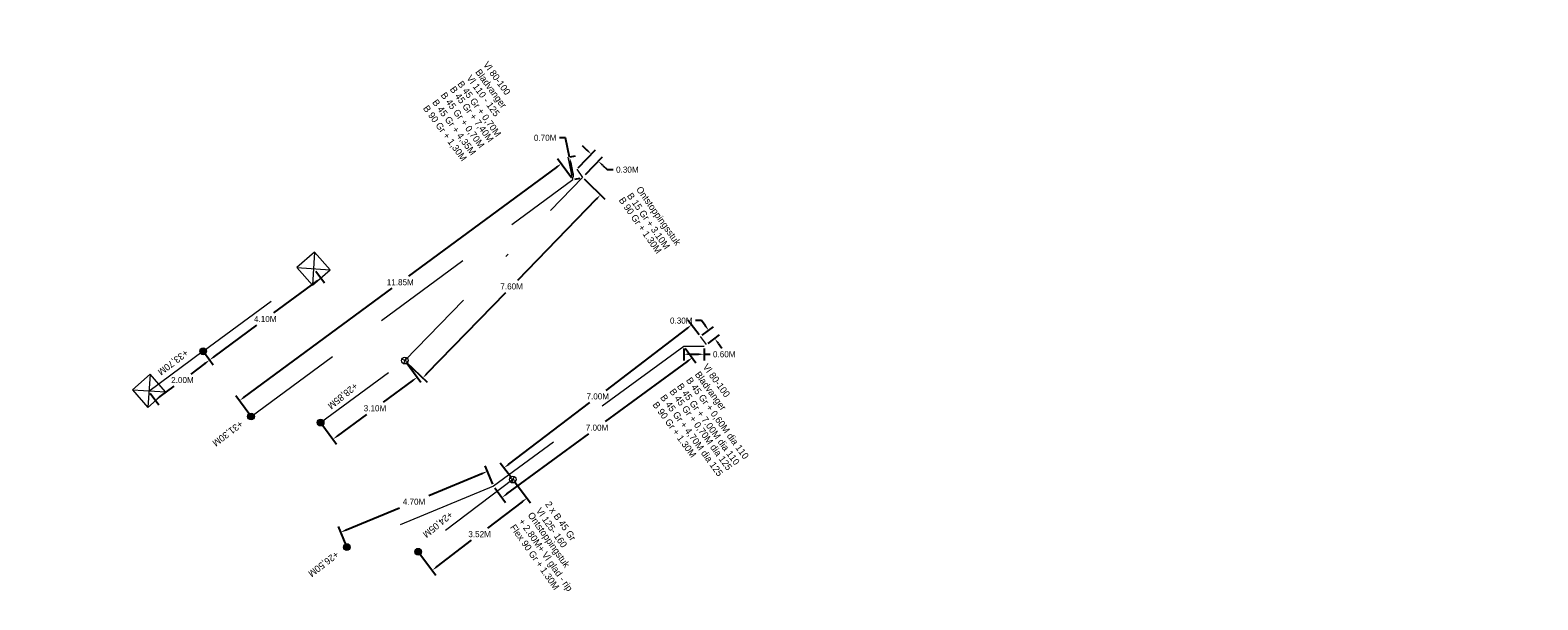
# Model space of a CAD drawing. Header units: inches. Extents: x 0 to 191500, y 0 to 342750.
# Tile 235 of 256: x 186681 to 186726, y 331834 to 331851. Entities that reach past the tile are written whole.
import ezdxf

# ---------------------------------------------------------------- set-up
doc = ezdxf.new("R2010")
doc.units = ezdxf.units.IN
doc.header["$MEASUREMENT"] = 0
for name, pattern in [('RI-HWA_HUISAANSLUITING', [4.8, 3, -1.8]), ('RI-HWA_KOLKAANSLUITING', [4.3, 2.5, -1.8]), ('RI-VWA_HUISAANSLUITING', [6.1, 2.5, -1.8, 0, -1.8])]:
    doc.linetypes.add(name, pattern=pattern)
doc.layers.get('0').update_dxf_attribs({"lineweight": 20})
doc.layers.get('DefPoints').update_dxf_attribs({"lineweight": 20})
for name, color, linetype, lineweight in [('ECW', 150, 'Continuous', 20), ('N-WE-RI-HWA-MAATVOERING-T25', 151, 'Continuous', 20), ('N-WE-RI-HWA_HUISAANSLUITING', 150, 'RI-HWA_HUISAANSLUITING', 20), ('N-WE-RI-HWA_KOLK-S', 150, 'Continuous', 20), ('N-WE-RI-HWA_KOLKAANSLUITING', 150, 'RI-HWA_KOLKAANSLUITING', 20), ('N-WE-RI-INLAAT', 7, 'Continuous', 20), ('N-WE-RI-VWA-MAATVOERING-T25', 30, 'Continuous', 20), ('N-WE-RI-VWA_HUISAANSLUITING', 20, 'RI-VWA_HUISAANSLUITING', 20), ('N-WE-RI-VWA_RIOOLPUT_ONTSTOPPINGSPUT-G', 30, 'Continuous', 20), ('Tekst algemeen', 7, 'Continuous', 20)]:
    doc.layers.add(name, color=color, linetype=linetype, lineweight=lineweight)
doc.dimstyles.get("Standard").update_dxf_attribs({"dimtxt": 0.18, "dimasz": 0.18, "dimexe": 0.18, "dimexo": 0.0625, "dimgap": 0.09, "dimtad": 0, "dimtih": 1, "dimtoh": 1, "dimdec": 4, "dimzin": 0, "dimdsep": 46, "dimtxsty": 'Standard', "dimcen": 0.09, "dimadec": 0, "dimazin": 0, "dimtfac": 1, "dimtdec": 4, "dimtofl": 0, "dimtmove": 0, "dimatfit": 3, "dimfxl": 1, "dimtolj": 1, "dimtzin": 0, "dimarcsym": 0})
picture_1 = doc.add_image_def('image1.ecw', size_in_pixel=(220000, 285000))

# ---------------------------------------------------------------- blocks, each defined once
blk = doc.blocks.new('*D2981')
at = {"layer": 'DefPoints', "color": 0, "transparency": 16777216}
for p in [(186701.135, 331841.682), (186701.378, 331841.863), (186701.313, 331841.441)]:
    blk.add_point(p, dxfattribs=at)
at = {"layer": 'N-WE-RI-VWA-MAATVOERING-T25', "color": 0, "lineweight": -2, "transparency": 16777216}
for p, q in [((186701.164, 331842.152), (186700.984, 331842.152)), ((186701.271, 331842.007), (186701.164, 331842.152)), ((186701.185, 331841.719), (186701.523, 331841.97)), ((186701.363, 331841.478), (186701.702, 331841.729)), ((186701.664, 331841.477), (186701.771, 331841.332))]:
    blk.add_line(p, q, dxfattribs=at)
at = {"layer": 'N-WE-RI-VWA-MAATVOERING-T25', "color": 0, "transparency": 16777216}
for points in [[(186701.296, 331842.025), (186701.247, 331841.99), (186701.378, 331841.863)], [(186701.688, 331841.495), (186701.64, 331841.459), (186701.557, 331841.622)]]:
    blk.add_solid(points, dxfattribs=at)
at = {"layer": 'N-WE-RI-VWA-MAATVOERING-T25', "color": 0, "transparency": 16777216, "insert": (186700.564, 331842.152), "char_height": 0.18, "attachment_point": 5}
blk.add_mtext('\\A1;0.30M', dxfattribs=at)
blk = doc.blocks.new('*D2982')
at = {"layer": 'DefPoints', "color": 0, "transparency": 16777216}
for p in [(186701.135, 331841.682), (186695.305, 331837.784), (186695.568, 331837.439)]:
    blk.add_point(p, dxfattribs=at)
at = {"layer": 'N-WE-RI-VWA-MAATVOERING-T25', "color": 0, "lineweight": -2, "transparency": 16777216}
for p, q in [((186701.097, 331841.732), (186700.762, 331842.17)), ((186700.728, 331841.918), (186698.324, 331840.085)), ((186695.448, 331837.893), (186697.852, 331839.725)), ((186695.53, 331837.488), (186695.195, 331837.927))]:
    blk.add_line(p, q, dxfattribs=at)
at = {"layer": 'N-WE-RI-VWA-MAATVOERING-T25', "color": 0, "transparency": 16777216}
for points in [[(186700.71, 331841.942), (186700.747, 331841.894), (186700.872, 331842.027)], [(186695.43, 331837.917), (186695.466, 331837.869), (186695.305, 331837.784)]]:
    blk.add_solid(points, dxfattribs=at)
at = {"layer": 'N-WE-RI-VWA-MAATVOERING-T25', "color": 0, "transparency": 16777216, "insert": (186698.088, 331839.905), "char_height": 0.18, "attachment_point": 5}
blk.add_mtext('\\A1;7.00M', dxfattribs=at)
blk = doc.blocks.new('*D2983')
at = {"layer": 'DefPoints', "color": 0, "transparency": 16777216}
for p in [(186695.568, 331837.439), (186692.762, 331835.3), (186693.18, 331834.752)]:
    blk.add_point(p, dxfattribs=at)
at = {"layer": 'N-WE-RI-VWA-MAATVOERING-T25', "color": 0, "lineweight": -2, "transparency": 16777216}
for p, q in [((186695.606, 331837.389), (186696.095, 331836.747)), ((186695.842, 331836.781), (186694.819, 331836.001)), ((186693.323, 331834.861), (186694.347, 331835.641)), ((186692.8, 331835.25), (186693.289, 331834.609))]:
    blk.add_line(p, q, dxfattribs=at)
at = {"layer": 'N-WE-RI-VWA-MAATVOERING-T25', "color": 0, "transparency": 16777216}
for points in [[(186695.824, 331836.805), (186695.86, 331836.758), (186695.985, 331836.891)], [(186693.305, 331834.885), (186693.341, 331834.837), (186693.18, 331834.752)]]:
    blk.add_solid(points, dxfattribs=at)
at = {"layer": 'N-WE-RI-VWA-MAATVOERING-T25', "color": 0, "transparency": 16777216, "insert": (186694.583, 331835.821), "char_height": 0.18, "attachment_point": 5}
blk.add_mtext('\\A1;3.52M', dxfattribs=at)
blk = doc.blocks.new('*D2984')
at = {"layer": 'DefPoints', "color": 0, "transparency": 16777216}
for p in [(186694.815, 331837.683), (186694.997, 331837.245), (186690.646, 331835.439)]:
    blk.add_point(p, dxfattribs=at)
at = {"layer": 'N-WE-RI-HWA-MAATVOERING-T25', "color": 0, "lineweight": -2, "transparency": 16777216}
for p, q in [((186694.648, 331837.614), (186693.073, 331836.961)), ((186694.973, 331837.302), (186694.746, 331837.85)), ((186690.63, 331835.947), (186692.205, 331836.601)), ((186690.622, 331835.497), (186690.394, 331836.044))]:
    blk.add_line(p, q, dxfattribs=at)
at = {"layer": 'N-WE-RI-HWA-MAATVOERING-T25', "color": 0, "transparency": 16777216}
for points in [[(186694.637, 331837.642), (186694.66, 331837.587), (186694.815, 331837.683)], [(186690.618, 331835.975), (186690.641, 331835.919), (186690.463, 331835.878)]]:
    blk.add_solid(points, dxfattribs=at)
at = {"layer": 'N-WE-RI-HWA-MAATVOERING-T25', "color": 0, "transparency": 16777216, "insert": (186692.639, 331836.781), "char_height": 0.18, "attachment_point": 5}
blk.add_mtext('\\A1;4.70M', dxfattribs=at)
blk = doc.blocks.new('*D2985')
at = {"layer": 'DefPoints', "color": 0, "transparency": 16777216}
for p in [(186700.639, 331841.387), (186700.887, 331841.05), (186694.997, 331837.245)]:
    blk.add_point(p, dxfattribs=at)
at = {"layer": 'N-WE-RI-HWA-MAATVOERING-T25', "color": 0, "lineweight": -2, "transparency": 16777216}
for p, q in [((186700.676, 331841.337), (186700.993, 331840.905)), ((186700.742, 331840.943), (186698.311, 331839.159)), ((186695.389, 331837.014), (186697.82, 331838.799)), ((186695.034, 331837.194), (186695.351, 331836.762))]:
    blk.add_line(p, q, dxfattribs=at)
at = {"layer": 'N-WE-RI-HWA-MAATVOERING-T25', "color": 0, "transparency": 16777216}
for points in [[(186700.724, 331840.968), (186700.76, 331840.919), (186700.887, 331841.05)], [(186695.372, 331837.038), (186695.407, 331836.99), (186695.244, 331836.907)]]:
    blk.add_solid(points, dxfattribs=at)
at = {"layer": 'N-WE-RI-HWA-MAATVOERING-T25', "color": 0, "transparency": 16777216, "insert": (186698.066, 331838.979), "char_height": 0.18, "attachment_point": 5}
blk.add_mtext('\\A1;7.00M', dxfattribs=at)
blk = doc.blocks.new('*D2986')
at = {"layer": 'DefPoints', "color": 0, "transparency": 16777216}
for p in [(186700.639, 331841.387), (186701.239, 331841.387), (186701.239, 331841.155)]:
    blk.add_point(p, dxfattribs=at)
at = {"layer": 'N-WE-RI-HWA-MAATVOERING-T25', "color": 0, "lineweight": -2, "transparency": 16777216}
for p, q in [((186700.639, 331841.325), (186700.639, 331840.975)), ((186700.819, 331841.155), (186701.059, 331841.155)), ((186701.239, 331841.325), (186701.239, 331840.975)), ((186701.239, 331841.155), (186701.419, 331841.155))]:
    blk.add_line(p, q, dxfattribs=at)
at = {"layer": 'N-WE-RI-HWA-MAATVOERING-T25', "color": 0, "transparency": 16777216}
for points in [[(186700.819, 331841.185), (186700.819, 331841.125), (186700.639, 331841.155)], [(186701.059, 331841.185), (186701.059, 331841.125), (186701.239, 331841.155)]]:
    blk.add_solid(points, dxfattribs=at)
at = {"layer": 'N-WE-RI-HWA-MAATVOERING-T25', "color": 0, "transparency": 16777216, "insert": (186701.839, 331841.155), "char_height": 0.18, "attachment_point": 5}
blk.add_mtext('\\A1;0.60M', dxfattribs=at)
blk = doc.blocks.new('*D2987')
at = {"layer": 'DefPoints', "color": 0, "transparency": 16777216}
for p in [(186692.365, 331840.968), (186692.73, 331840.472), (186689.869, 331839.13)]:
    blk.add_point(p, dxfattribs=at)
at = {"layer": 'N-WE-RI-VWA-MAATVOERING-T25', "color": 0, "lineweight": -2, "transparency": 16777216}
for p, q in [((186692.402, 331840.917), (186692.836, 331840.328)), ((186692.585, 331840.366), (186691.726, 331839.734)), ((186690.378, 331838.741), (186691.237, 331839.374)), ((186689.906, 331839.079), (186690.34, 331838.49))]:
    blk.add_line(p, q, dxfattribs=at)
at = {"layer": 'N-WE-RI-VWA-MAATVOERING-T25', "color": 0, "transparency": 16777216}
for points in [[(186692.567, 331840.39), (186692.602, 331840.342), (186692.73, 331840.472)], [(186690.36, 331838.766), (186690.396, 331838.717), (186690.233, 331838.635)]]:
    blk.add_solid(points, dxfattribs=at)
at = {"layer": 'N-WE-RI-VWA-MAATVOERING-T25', "color": 0, "transparency": 16777216, "insert": (186691.481, 331839.554), "char_height": 0.18, "attachment_point": 5}
blk.add_mtext('\\A1;3.10M', dxfattribs=at)
blk = doc.blocks.new('*D2988')
at = {"layer": 'DefPoints', "color": 0, "transparency": 16777216}
for p in [(186697.637, 331846.397), (186698.169, 331845.881), (186692.365, 331840.968)]:
    blk.add_point(p, dxfattribs=at)
at = {"layer": 'N-WE-RI-VWA-MAATVOERING-T25', "color": 0, "lineweight": -2, "transparency": 16777216}
for p, q in [((186697.682, 331846.353), (186698.298, 331845.755)), ((186698.043, 331845.752), (186695.707, 331843.346)), ((186693.022, 331840.581), (186695.358, 331842.986)), ((186692.41, 331840.924), (186693.026, 331840.326))]:
    blk.add_line(p, q, dxfattribs=at)
at = {"layer": 'N-WE-RI-VWA-MAATVOERING-T25', "color": 0, "transparency": 16777216}
for points in [[(186698.022, 331845.773), (186698.065, 331845.731), (186698.169, 331845.881)], [(186693, 331840.602), (186693.043, 331840.56), (186692.897, 331840.452)]]:
    blk.add_solid(points, dxfattribs=at)
at = {"layer": 'N-WE-RI-VWA-MAATVOERING-T25', "color": 0, "transparency": 16777216, "insert": (186695.533, 331843.166), "char_height": 0.18, "attachment_point": 5}
blk.add_mtext('\\A1;7.60M', dxfattribs=at)
blk = doc.blocks.new('*D2989')
at = {"layer": 'DefPoints', "color": 0, "transparency": 16777216}
for p in [(186697.463, 331846.641), (186698.107, 331846.88), (186697.675, 331846.436)]:
    blk.add_point(p, dxfattribs=at)
at = {"layer": 'N-WE-RI-VWA-MAATVOERING-T25', "color": 0, "lineweight": -2, "transparency": 16777216}
for p, q in [((186697.507, 331846.686), (186698.02, 331847.215)), ((186697.766, 331847.211), (186697.637, 331847.337)), ((186697.719, 331846.481), (186698.232, 331847.009)), ((186698.236, 331846.755), (186698.365, 331846.629)), ((186698.365, 331846.629), (186698.545, 331846.629))]:
    blk.add_line(p, q, dxfattribs=at)
at = {"layer": 'N-WE-RI-VWA-MAATVOERING-T25', "color": 0, "transparency": 16777216}
for points in [[(186697.787, 331847.233), (186697.745, 331847.19), (186697.895, 331847.086)], [(186698.257, 331846.776), (186698.215, 331846.733), (186698.107, 331846.88)]]:
    blk.add_solid(points, dxfattribs=at)
at = {"layer": 'N-WE-RI-VWA-MAATVOERING-T25', "color": 0, "transparency": 16777216, "insert": (186698.965, 331846.629), "char_height": 0.18, "attachment_point": 5}
blk.add_mtext('\\A1;0.30M', dxfattribs=at)
blk = doc.blocks.new('*D2990')
at = {"layer": 'DefPoints', "color": 0, "transparency": 16777216}
for p in [(186697.003, 331846.803), (186697.348, 331846.334), (186687.805, 331839.309)]:
    blk.add_point(p, dxfattribs=at)
at = {"layer": 'N-WE-RI-HWA-MAATVOERING-T25', "color": 0, "lineweight": -2, "transparency": 16777216}
for p, q in [((186696.858, 331846.696), (186692.476, 331843.47)), ((186697.311, 331846.384), (186696.896, 331846.948)), ((186687.604, 331839.885), (186691.986, 331843.11)), ((186687.768, 331839.359), (186687.353, 331839.923))]:
    blk.add_line(p, q, dxfattribs=at)
at = {"layer": 'N-WE-RI-HWA-MAATVOERING-T25', "color": 0, "transparency": 16777216}
for points in [[(186696.84, 331846.72), (186696.875, 331846.672), (186697.003, 331846.803)], [(186687.587, 331839.909), (186687.622, 331839.86), (186687.459, 331839.778)]]:
    blk.add_solid(points, dxfattribs=at)
at = {"layer": 'N-WE-RI-HWA-MAATVOERING-T25', "color": 0, "transparency": 16777216, "insert": (186692.231, 331843.29), "char_height": 0.18, "attachment_point": 5}
blk.add_mtext('\\A1;11.85M', dxfattribs=at)
blk = doc.blocks.new('*D2991')
at = {"layer": 'DefPoints', "color": 0, "transparency": 16777216}
for p in [(186697.21, 331846.994), (186697.348, 331846.334), (186697.386, 331846.342)]:
    blk.add_point(p, dxfattribs=at)
at = {"layer": 'N-WE-RI-HWA-MAATVOERING-T25', "color": 0, "lineweight": -2, "transparency": 16777216}
for p, q in [((186697.128, 331847.573), (186696.948, 331847.573)), ((186697.248, 331847.002), (186697.128, 331847.573)), ((186697.271, 331847.007), (186697.424, 331847.039)), ((186697.349, 331846.518), (186697.285, 331846.826)), ((186697.409, 331846.346), (186697.562, 331846.378))]:
    blk.add_line(p, q, dxfattribs=at)
at = {"layer": 'N-WE-RI-HWA-MAATVOERING-T25', "color": 0, "transparency": 16777216}
for points in [[(186697.314, 331846.832), (186697.255, 331846.82), (186697.248, 331847.002)], [(186697.378, 331846.524), (186697.32, 331846.512), (186697.386, 331846.342)]]:
    blk.add_solid(points, dxfattribs=at)
at = {"layer": 'N-WE-RI-HWA-MAATVOERING-T25', "color": 0, "transparency": 16777216, "insert": (186696.528, 331847.573), "char_height": 0.18, "attachment_point": 5}
blk.add_mtext('\\A1;0.70M', dxfattribs=at)
blk = doc.blocks.new('*D2992')
at = {"layer": 'DefPoints', "color": 0, "transparency": 16777216}
for p in [(186689.687, 331843.674), (186689.878, 331843.414), (186686.385, 331841.243)]:
    blk.add_point(p, dxfattribs=at)
at = {"layer": 'N-WE-RI-HWA-MAATVOERING-T25', "color": 0, "lineweight": -2, "transparency": 16777216}
for p, q in [((186689.724, 331843.623), (186689.984, 331843.269)), ((186689.733, 331843.308), (186688.471, 331842.379)), ((186686.721, 331841.09), (186687.982, 331842.019)), ((186686.422, 331841.193), (186686.682, 331840.839))]:
    blk.add_line(p, q, dxfattribs=at)
at = {"layer": 'N-WE-RI-HWA-MAATVOERING-T25', "color": 0, "transparency": 16777216}
for points in [[(186689.715, 331843.332), (186689.75, 331843.283), (186689.878, 331843.414)], [(186686.703, 331841.115), (186686.738, 331841.066), (186686.576, 331840.984)]]:
    blk.add_solid(points, dxfattribs=at)
at = {"layer": 'N-WE-RI-HWA-MAATVOERING-T25', "color": 0, "transparency": 16777216, "insert": (186688.227, 331842.199), "char_height": 0.18, "attachment_point": 5}
blk.add_mtext('\\A1;4.10M', dxfattribs=at)
blk = doc.blocks.new('*D2993')
at = {"layer": 'DefPoints', "color": 0, "transparency": 16777216}
for p in [(186686.385, 331841.243), (186686.576, 331840.984), (186684.775, 331840.056)]:
    blk.add_point(p, dxfattribs=at)
at = {"layer": 'N-WE-RI-HWA-MAATVOERING-T25', "color": 0, "lineweight": -2, "transparency": 16777216}
for p, q in [((186686.422, 331841.193), (186686.683, 331840.839)), ((186686.431, 331840.877), (186686.015, 331840.57)), ((186684.812, 331840.006), (186685.073, 331839.652)), ((186685.111, 331839.904), (186685.527, 331840.21))]:
    blk.add_line(p, q, dxfattribs=at)
at = {"layer": 'N-WE-RI-HWA-MAATVOERING-T25', "color": 0, "transparency": 16777216}
for points in [[(186686.413, 331840.901), (186686.449, 331840.853), (186686.576, 331840.984)], [(186685.093, 331839.928), (186685.129, 331839.88), (186684.966, 331839.797)]]:
    blk.add_solid(points, dxfattribs=at)
at = {"layer": 'N-WE-RI-HWA-MAATVOERING-T25', "color": 0, "transparency": 16777216, "insert": (186685.771, 331840.39), "char_height": 0.18, "attachment_point": 5}
blk.add_mtext('\\A1;2.00M', dxfattribs=at)
blk = doc.blocks.new('A$C2C270354')
h = blk.add_hatch(color=256)
h.dxf.hatch_style = 1
edge = h.paths.add_edge_path()
edge.add_arc((0, 0), 0.1, 0, 360)
blk.add_circle((0, 0), 0.1)

msp = doc.modelspace()

# ---------------------------------------------------------------- linework, layer by layer
at = {"layer": 'N-WE-RI-HWA_HUISAANSLUITING'}
for p, q in [((186697.34804, 331846.33369), (186697.20998, 331846.99411)), ((186687.80496, 331839.30857), (186697.34804, 331846.33369)), ((186700.63938, 331841.38706), (186694.99669, 331837.2446)), ((186701.23938, 331841.38701), (186700.63938, 331841.38706)), ((186694.99669, 331837.2446), (186690.64551, 331835.4393))]:
    msp.add_line(p, q, dxfattribs=at)
at = {"layer": 'N-WE-RI-HWA_KOLK-S'}
for p, q in [((186689.69114, 331844.18485), (186689.16746, 331843.72571)), ((186689.69114, 331844.18485), (186689.62661, 331843.20203)), ((186690.15028, 331843.66118), (186689.69114, 331844.18485)), ((186689.16746, 331843.72571), (186690.15028, 331843.66118)), ((186689.16746, 331843.72571), (186689.62661, 331843.20203)), ((186689.62661, 331843.20203), (186690.15028, 331843.66118)), ((186684.80934, 331840.5602), (186684.28566, 331840.10106)), ((186684.80934, 331840.5602), (186684.74481, 331839.57739)), ((186685.26848, 331840.03653), (186684.80934, 331840.5602)), ((186684.28566, 331840.10106), (186685.26848, 331840.03653)), ((186684.28566, 331840.10106), (186684.74481, 331839.57739)), ((186684.74481, 331839.57739), (186685.26848, 331840.03653))]:
    msp.add_line(p, q, dxfattribs=at)
at = {"layer": 'N-WE-RI-HWA_KOLKAANSLUITING'}
for q in [(186689.68666, 331843.67365), (186684.77514, 331840.05605)]:
    msp.add_line((186686.38469, 331841.24321), q, dxfattribs=at)
at = {"layer": 'N-WE-RI-VWA_HUISAANSLUITING'}
for p, q in [((186697.46343, 331846.64141), (186697.63714, 331846.39682)), ((186692.36517, 331840.96751), (186697.63714, 331846.39682)), ((186701.31299, 331841.44109), (186701.13457, 331841.68226)), ((186689.86867, 331839.12971), (186692.36517, 331840.96751)), ((186695.56764, 331837.43852), (186692.75327, 331835.31202))]:
    msp.add_line(p, q, dxfattribs=at)
at = {"layer": 'N-WE-RI-VWA_RIOOLPUT_ONTSTOPPINGSPUT-G'}
for p, q in [((186692.45725, 331840.9285), (186692.27309, 331841.00651)), ((186692.40417, 331841.05959), (186692.32616, 331840.87543)), ((186695.65972, 331837.39952), (186695.47556, 331837.47753)), ((186695.60665, 331837.5306), (186695.52864, 331837.34644))]:
    msp.add_line(p, q, dxfattribs=at)
for centre in [(186692.36517, 331840.96751), (186695.56764, 331837.43852)]:
    msp.add_circle(centre, 0.1, dxfattribs=at)

# ---------------------------------------------------------------- block references
at = {"layer": 'N-WE-RI-INLAAT', "rotation": 311.4301972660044}
for p in [(186686.38469, 331841.24321), (186687.80496, 331839.30857), (186689.86867, 331839.12971), (186690.64551, 331835.4393), (186692.76234, 331835.30001)]:
    msp.add_blockref('A$C2C270354', p, dxfattribs=at)

# ---------------------------------------------------------------- texts
at = {"layer": 'N-WE-RI-HWA-MAATVOERING-T25'}
for s, p in [('+33,70M', (186685.85055, 331841.31003)), ('+31,30M', (186687.47194, 331839.20121)), ('+26,50M', (186690.31249, 331835.33193))]:
    msp.add_text(s, height=0.2, rotation=217.416606, dxfattribs=at).set_placement(p)
at = {"layer": 'N-WE-RI-VWA-MAATVOERING-T25'}
for s, p in [('+28,85M', (186690.87062, 331840.32724)), ('+24,05M', (186693.69158, 331836.51332))]:
    msp.add_text(s, height=0.2, rotation=219.191768, dxfattribs=at).set_placement(p)
at = {"layer": 'Tekst algemeen'}
for s, rotation, p in [('Vl 80-100', 306.187313, (186694.67794, 331849.74273)), ('B 45 Gr + 0,70M ', 306.187313, (186693.91382, 331849.16765)), ('Vl 110 - 125', 306.187313, (186694.185, 331849.34389)), ('Bladvanger', 306.187313, (186694.4437, 331849.51887)), ('B 45 Gr + 0,70M ', 306.187313, (186693.41897, 331848.83391)), ('B 45 Gr + 7,40M ', 306.187313, (186693.69015, 331849.01014)), ('B 90 Gr + 1,30M ', 306.187313, (186692.89598, 331848.44543)), ('B 45 Gr + 4,35M ', 306.187313, (186693.16717, 331848.62166)), ('Ontstoppingsstuk', 305.161894, (186699.21548, 331846.04537)), ('B 90 Gr + 1.30M', 305.161894, (186698.6997, 331845.72441)), ('B 15 Gr + 3.10M', 305.161894, (186698.94297, 331845.85341)), ('Vl 80-100', 306.187313, (186701.18928, 331840.77992)), ('B 45 Gr + 7.00M dia 110', 306.187313, (186700.42516, 331840.20484)), ('B 45 Gr + 0,60M dia 110', 306.187313, (186700.69634, 331840.38108)), ('Bladvanger', 306.187313, (186700.95504, 331840.55606)), ('B 45 Gr + 4,70M dia 125 ', 306.187313, (186699.9303, 331839.8711)), ('B 45 Gr + 0,70M dia 125', 306.187313, (186700.20149, 331840.04733)), ('B 90 Gr + 1.30M ', 306.187313, (186699.70056, 331839.65703)), ('2 x B 45 Gr ', 305.161894, (186696.51541, 331836.70785)), ('+ 2.80M+ Vl glad - rip', 305.161894, (186695.72712, 331836.19493)), ('Ontstoppingstuk', 305.161894, (186695.99963, 331836.38689)), ('Vl 125- 160', 305.161894, (186696.2429, 331836.51588)), ('Flex 90 Gr + 1.30M', 305.161894, (186695.47687, 331836.02305))]:
    msp.add_text(s, height=0.2, rotation=rotation, dxfattribs=at).set_placement(p)

# ---------------------------------------------------------------- dimensions: what is measured, and where the dimension line sits
at = {"layer": 'N-WE-RI-HWA-MAATVOERING-T25'}
dim = msp.add_linear_dim(base=(186697.38588, 331846.3416), p1=(186697.20998, 331846.99411), p2=(186697.34804, 331846.33369), angle=281.80744, text='0.70M', dimstyle='Standard', override={"dimtxsty": 'Standard'}, dxfattribs=at)
dim.commit()
dim.dimension.update_dxf_attribs({"geometry": '*D2991', "text_midpoint": (186696.52848, 331847.5729), "dimtype": 161})
for p1, p2, distance, text, picture, middle in [((186687.80496, 331839.30857), (186697.34804, 331846.33369), 0.58279, '11.85M', '*D2990', (186692.231, 331843.29047)), ((186686.38469, 331841.24321), (186689.68666, 331843.67365), -0.32212, '4.10M', '*D2992', (186688.22662, 331842.19901)), ((186684.77514, 331840.05605), (186686.38469, 331841.24321), -0.32212, '2.00M', '*D2993', (186685.77112, 331840.3904)), ((186694.99669, 331837.2446), (186700.63938, 331841.38706), -0.41823, '7.00M', '*D2985', (186698.06554, 331838.9787)), ((186700.63938, 331841.38706), (186701.23938, 331841.38701), -0.2316, '0.60M', '*D2986', (186701.83936, 331841.15539)), ((186690.64551, 331835.4393), (186694.99669, 331837.2446), 0.47502, '4.70M', '*D2984', (186692.63906, 331836.7807))]:
    dim = msp.add_aligned_dim(p1=p1, p2=p2, distance=distance, text=text, dimstyle='Standard', override={"dimtxsty": 'Standard'}, dxfattribs=at)
    dim.commit()
    dim.dimension.update_dxf_attribs({"geometry": picture, "text_midpoint": middle})
at = {"layer": 'N-WE-RI-VWA-MAATVOERING-T25'}
for p1, p2, distance, text, picture, middle in [((186697.46343, 331846.64141), (186697.67508, 331846.43589), 0.61934, '0.30M', '*D2989', (186698.96481, 331846.62943)), ((186692.36517, 331840.96751), (186697.63714, 331846.39682), -0.74069, '7.60M', '*D2988', (186695.53254, 331843.16617)), ((186701.13457, 331841.68226), (186695.56764, 331837.43852), -0.4339, '7.00M', '*D2982', (186698.08806, 331839.90546)), ((186701.31299, 331841.44109), (186701.13457, 331841.68226), -0.30337, '0.30M', '*D2981', (186700.56435, 331842.1521)), ((186689.86867, 331839.12971), (186692.36517, 331840.96751), -0.6147, '3.10M', '*D2987', (186691.48133, 331839.55358)), ((186695.56764, 331837.43852), (186692.76234, 331835.30001), 0.68906, '3.52M', '*D2983', (186694.58273, 331835.82127))]:
    dim = msp.add_aligned_dim(p1=p1, p2=p2, distance=distance, text=text, dimstyle='Standard', override={"dimtxsty": 'Standard'}, dxfattribs=at)
    dim.commit()
    dim.dimension.update_dxf_attribs({"geometry": picture, "text_midpoint": middle})

# ---------------------------------------------------------------- pictures from other files: only their frames are drawn
at = {"layer": 'ECW'}
image = msp.add_image(picture_1, insert=(180500, 328500), size_in_units=(11000, 14250), dxfattribs=at)
image.dxf.flags = 7

doc.saveas('drawing.dxf')
